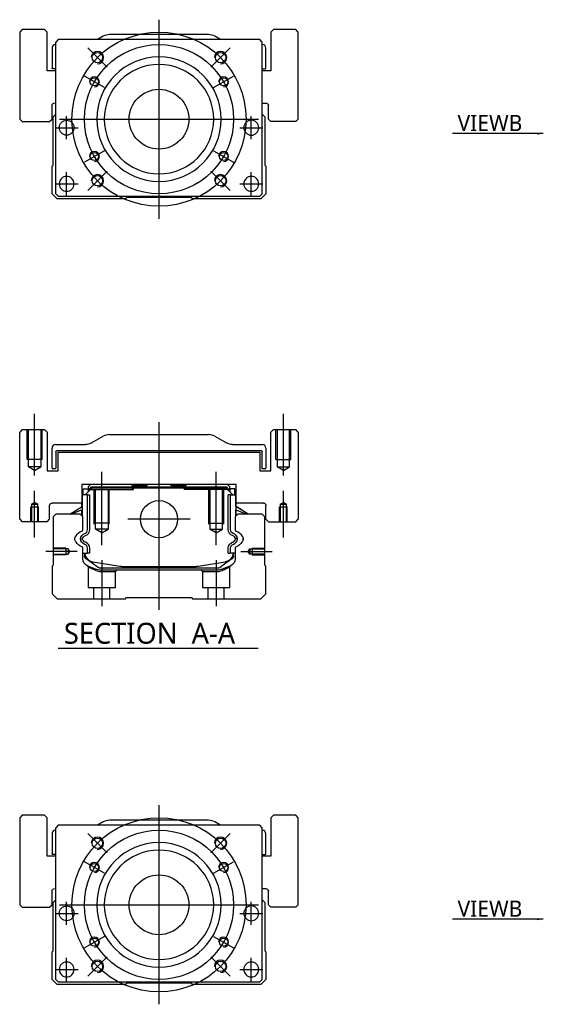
# Model space of a CAD drawing. Header units: millimetres. Extents: x 1805 to 4914, y -1594 to 860.
# Tile 21 of 41: x 3642 to 3853, y -1589 to -1193. Entities that reach past the tile are written whole.
import ezdxf
from ezdxf.lldxf.tags import DXFTag

# ---------------------------------------------------------------- set-up
doc = ezdxf.new("R2010")
doc.units = ezdxf.units.MM
doc.layers.get('0').update_dxf_attribs({"linetype": 'CONTINUOUS'})
doc.styles.add('CHN', font='Microsoft JhengHei.ttf')
doc.styles.add('DIM-7', font='SIMPLEX.shx', dxfattribs={"width": 0.7, "bigfont": 'chineset.shx'})
tags = doc.linetypes.add('DASHED', pattern=[25.72, 12.86, -12.86]).pattern_tags.tags
tags[6:7] = [DXFTag(74, 4), DXFTag(75, 0), DXFTag(340, '0'), DXFTag(46, 0.0), DXFTag(50, 0.0), DXFTag(44, 0.0), DXFTag(45, 0.0)]
tags[4:5] = [DXFTag(74, 4), DXFTag(75, 0), DXFTag(340, '0'), DXFTag(46, 0.0), DXFTag(50, 0.0), DXFTag(44, 0.0), DXFTag(45, 0.0)]
doc.dimstyles.new('CNS', dxfattribs={"dimtxt": 3.5, "dimasz": 2.5, "dimexe": 1, "dimexo": 1, "dimgap": 1, "dimtad": 1, "dimdsep": 46, "dimtxsty": 'DIM-7', "dimcen": 0.09, "dimclrd": 4, "dimclre": 4, "dimclrt": 1, "dimadec": 0, "dimazin": 0, "dimtfac": 1, "dimtmove": 0, "dimatfit": 3, "dimfxl": 1, "dimtvp": 0.971429, "dimtolj": 1, "dimarcsym": 0})

msp = doc.modelspace()

# ---------------------------------------------------------------- linework, layer by layer
at = {"ltscale": 0.3}
for p, q in [((3698.39, -1192.93), (3698.39, -1272.93)), ((3658.39, -1232.93), (3738.39, -1232.93)), ((3698.39, -1508.79), (3698.39, -1588.79)), ((3658.39, -1548.79), (3738.39, -1548.79))]:
    msp.add_line(p, q, dxfattribs=at)
at = {"linetype": 'Continuous'}
for p, q in [((3643.39, -1196.93), (3642.39, -1197.93)), ((3643.39, -1196.93), (3642.39, -1197.93)), ((3642.39, -1197.93), (3642.39, -1232.93)), ((3642.39, -1197.93), (3642.39, -1232.93)), ((3652.39, -1196.93), (3643.39, -1196.93)), ((3653.39, -1197.93), (3652.39, -1196.93)), ((3653.39, -1213.43), (3653.39, -1197.93)), ((3718.31, -1198.93), (3678.46, -1198.93)), ((3744.39, -1196.93), (3743.39, -1197.93)), ((3744.39, -1196.93), (3743.39, -1197.93)), ((3743.39, -1197.93), (3743.39, -1213.43)), ((3743.39, -1197.93), (3743.39, -1213.43)), ((3753.39, -1196.93), (3744.39, -1196.93)), ((3754.39, -1197.93), (3753.39, -1196.93)), ((3754.39, -1232.93), (3754.39, -1197.93)), ((3657.89, -1200.93), (3656.89, -1201.93)), ((3656.89, -1262.93), (3656.89, -1201.93)), ((3726.39, -1200.93), (3657.89, -1200.93)), ((3675.98, -1199.59), (3673.64, -1200.93)), ((3723.14, -1200.93), (3720.79, -1199.59)), ((3738.89, -1200.93), (3726.39, -1200.93)), ((3739.89, -1201.93), (3738.89, -1200.93)), ((3739.89, -1262.93), (3739.89, -1201.93)), ((3655.39, -1204.43), (3655.39, -1212.4)), ((3741.39, -1212.4), (3741.39, -1204.43)), ((3656.89, -1213.43), (3653.39, -1213.43)), ((3656.89, -1212.7), (3655.69, -1212.7)), ((3743.39, -1213.43), (3739.89, -1213.43)), ((3740.19, -1212.7), (3741.09, -1212.7)), ((3739.89, -1226.43), (3741.39, -1226.43)), ((3655.39, -1232.93), (3655.39, -1227.43)), ((3655.89, -1231.93), (3656.89, -1230.93)), ((3739.89, -1230.93), (3740.89, -1231.93)), ((3742.39, -1232.93), (3742.39, -1227.43)), ((3642.39, -1232.93), (3643.39, -1233.93)), ((3642.39, -1232.93), (3643.39, -1233.93)), ((3643.39, -1233.93), (3654.39, -1233.93)), ((3654.39, -1233.93), (3655.39, -1232.93)), ((3655.89, -1251.38), (3655.89, -1231.93)), ((3740.89, -1231.93), (3740.89, -1251.38)), ((3742.39, -1232.93), (3743.39, -1233.93)), ((3753.39, -1233.93), (3743.39, -1233.93)), ((3753.39, -1233.93), (3754.39, -1232.93)), ((3655.39, -1251.88), (3655.89, -1251.38)), ((3655.39, -1262.93), (3655.39, -1251.88)), ((3740.89, -1251.38), (3741.39, -1251.88)), ((3741.39, -1251.88), (3741.39, -1262.93)), ((3657.39, -1264.93), (3655.39, -1262.93)), ((3656.89, -1262.93), (3657.89, -1263.93)), ((3684.89, -1264.93), (3657.39, -1264.93)), ((3657.89, -1263.93), (3738.89, -1263.93)), ((3685.39, -1264.43), (3684.89, -1264.93)), ((3711.39, -1264.43), (3685.39, -1264.43)), ((3711.89, -1264.93), (3711.39, -1264.43)), ((3739.39, -1264.93), (3711.89, -1264.93)), ((3738.89, -1263.93), (3739.89, -1262.93)), ((3741.39, -1262.93), (3739.39, -1264.93)), ((3643.39, -1357.75), (3642.39, -1358.75)), ((3643.39, -1357.75), (3642.39, -1358.75)), ((3643.39, -1357.75), (3652.39, -1357.75)), ((3653.39, -1358.75), (3652.39, -1357.75)), ((3744.39, -1357.75), (3743.39, -1358.75)), ((3744.39, -1357.75), (3743.39, -1358.75)), ((3744.39, -1357.75), (3753.39, -1357.75)), ((3754.39, -1358.75), (3753.39, -1357.75)), ((3642.39, -1393.75), (3642.39, -1358.75)), ((3642.39, -1393.75), (3642.39, -1358.75)), ((3653.39, -1358.75), (3653.39, -1374.25)), ((3671.29, -1363.09), (3675.98, -1360.41)), ((3678.46, -1359.75), (3718.31, -1359.75)), ((3720.79, -1360.41), (3725.48, -1363.09)), ((3743.39, -1374.25), (3743.39, -1358.75)), ((3743.39, -1374.25), (3743.39, -1358.75)), ((3754.39, -1358.75), (3754.39, -1393.75)), ((3655.39, -1373.22), (3655.39, -1365.25)), ((3656.89, -1363.75), (3668.81, -1363.75)), ((3727.96, -1363.75), (3739.89, -1363.75)), ((3741.39, -1365.25), (3741.39, -1373.22)), ((3656.89, -1366.55), (3656.89, -1373.22)), ((3739.59, -1366.25), (3657.19, -1366.25)), ((3657.89, -1366.75), (3738.89, -1366.75)), ((3657.89, -1374.25), (3657.89, -1366.75)), ((3657.89, -1374.25), (3657.89, -1366.75)), ((3738.89, -1366.75), (3738.89, -1374.25)), ((3739.89, -1373.52), (3739.89, -1366.55)), ((3656.59, -1373.52), (3655.69, -1373.52)), ((3741.09, -1373.52), (3739.89, -1373.52)), ((3653.39, -1374.25), (3657.89, -1374.25)), ((3738.89, -1374.25), (3743.39, -1374.25)), ((3667.4, -1379.75), (3667.42, -1387.25)), ((3729.37, -1379.75), (3667.4, -1379.75)), ((3668.71, -1384), (3671.41, -1381.3)), ((3670.91, -1379.75), (3669.91, -1380.75)), ((3669.91, -1380.75), (3669.91, -1381.6)), ((3670.41, -1381.66), (3671.27, -1380.8)), ((3670.64, -1381.76), (3671.37, -1381.03)), ((3671.27, -1380.8), (3725.5, -1380.8)), ((3671.37, -1381.03), (3671.27, -1380.8)), ((3671.37, -1381.03), (3725.41, -1381.03)), ((3725.37, -1381.3), (3671.41, -1381.3)), ((3687.19, -1379.75), (3687.74, -1380.3)), ((3687.74, -1380.3), (3688.09, -1380.3)), ((3693.39, -1380.3), (3688.09, -1380.3)), ((3688.09, -1380.8), (3688.09, -1380.3)), ((3693.39, -1380.3), (3693.94, -1379.75)), ((3702.84, -1379.75), (3693.94, -1379.75)), ((3703.39, -1380.3), (3702.84, -1379.75)), ((3708.69, -1380.3), (3703.39, -1380.3)), ((3708.69, -1380.8), (3708.69, -1380.3)), ((3708.69, -1380.3), (3709.04, -1380.3)), ((3709.04, -1380.3), (3709.59, -1379.75)), ((3709.04, -1380.3), (3709.59, -1379.75)), ((3728.07, -1384), (3725.37, -1381.3)), ((3725.41, -1381.03), (3725.5, -1380.8)), ((3726.14, -1381.76), (3725.41, -1381.03)), ((3726.37, -1381.66), (3725.5, -1380.8)), ((3726.87, -1380.75), (3725.87, -1379.75)), ((3726.87, -1381.6), (3726.87, -1380.75)), ((3729.36, -1387.25), (3729.37, -1379.75)), ((3729.36, -1384), (3729.37, -1379.75)), ((3667.51, -1384), (3667.41, -1384)), ((3667.51, -1388.65), (3667.51, -1384)), ((3667.56, -1384), (3667.51, -1384)), ((3669.66, -1384), (3667.56, -1384)), ((3667.56, -1384), (3667.56, -1391.25)), ((3667.91, -1381.6), (3669.91, -1381.6)), ((3667.91, -1384), (3667.91, -1381.6)), ((3669.66, -1397.96), (3669.66, -1384)), ((3669.66, -1384), (3670.56, -1384)), ((3669.91, -1381.6), (3669.91, -1382.8)), ((3670.41, -1381.75), (3669.91, -1381.75)), ((3670.64, -1381.76), (3670.41, -1381.66)), ((3670.41, -1382.3), (3670.41, -1381.66)), ((3670.56, -1397.96), (3670.56, -1384)), ((3670.64, -1382.07), (3670.64, -1381.76)), ((3726.14, -1381.76), (3726.37, -1381.66)), ((3726.14, -1382.07), (3726.14, -1381.76)), ((3727.12, -1384), (3726.22, -1384)), ((3726.22, -1397.96), (3726.22, -1384)), ((3726.37, -1382.3), (3726.37, -1381.66)), ((3726.87, -1381.75), (3726.37, -1381.75)), ((3728.87, -1381.6), (3726.87, -1381.6)), ((3726.87, -1381.6), (3726.87, -1382.8)), ((3727.12, -1384), (3729.22, -1384)), ((3727.12, -1397.96), (3727.12, -1384)), ((3728.87, -1381.6), (3728.87, -1381.6)), ((3728.87, -1384), (3728.87, -1381.6)), ((3728.87, -1384), (3728.87, -1381.6)), ((3729.22, -1384), (3729.27, -1384)), ((3729.22, -1384), (3729.22, -1391.25)), ((3729.27, -1384), (3729.36, -1384)), ((3729.27, -1388.65), (3729.27, -1384)), ((3654.39, -1393.75), (3654.39, -1388.25)), ((3667.42, -1387.25), (3655.39, -1387.25)), ((3662.5, -1391.75), (3667.56, -1388.62)), ((3667.41, -1388.71), (3667.41, -1387.25)), ((3734.27, -1391.75), (3729.22, -1388.62)), ((3740.39, -1387.25), (3729.36, -1387.25)), ((3729.37, -1388.71), (3729.37, -1387.25)), ((3734.27, -1391.75), (3729.37, -1388.71)), ((3741.39, -1393.75), (3741.39, -1388.25)), ((3741.39, -1393.75), (3741.39, -1388.25)), ((3656.89, -1391.75), (3655.89, -1392.75)), ((3655.89, -1392.75), (3655.89, -1412.2)), ((3666.71, -1391.75), (3656.89, -1391.75)), ((3667.56, -1389.95), (3663.05, -1391.75)), ((3667.71, -1392.75), (3666.71, -1391.75)), ((3667.41, -1392.45), (3667.41, -1390.01)), ((3667.51, -1392.55), (3667.51, -1389.97)), ((3667.71, -1398.07), (3667.71, -1392.75)), ((3730.07, -1391.75), (3729.07, -1392.75)), ((3729.07, -1392.75), (3729.07, -1398.07)), ((3729.22, -1389.95), (3733.72, -1391.75)), ((3729.27, -1392.55), (3729.27, -1389.97)), ((3729.37, -1392.45), (3729.37, -1390.01)), ((3739.89, -1391.75), (3730.07, -1391.75)), ((3740.89, -1392.75), (3739.89, -1391.75)), ((3740.89, -1412.2), (3740.89, -1392.75)), ((3642.39, -1393.75), (3643.39, -1394.75)), ((3642.39, -1393.75), (3643.39, -1394.75)), ((3653.39, -1394.75), (3643.39, -1394.75)), ((3653.39, -1394.75), (3654.39, -1393.75)), ((3741.39, -1393.75), (3742.39, -1394.75)), ((3741.39, -1393.75), (3742.39, -1394.75)), ((3742.39, -1394.75), (3753.39, -1394.75)), ((3753.39, -1394.75), (3754.39, -1393.75)), ((3667.71, -1409.68), (3667.71, -1405.29)), ((3667.71, -1407.41), (3669.66, -1407.41)), ((3668.41, -1407.41), (3668.41, -1408.49)), ((3668.71, -1407.41), (3668.71, -1408.45)), ((3669.66, -1407.41), (3669.66, -1405.41)), ((3670.56, -1407.41), (3669.66, -1407.41)), ((3670.56, -1407.41), (3670.56, -1405.41)), ((3726.22, -1407.41), (3726.22, -1405.41)), ((3726.22, -1407.41), (3727.12, -1407.41)), ((3727.12, -1407.41), (3727.12, -1405.41)), ((3729.07, -1407.41), (3727.12, -1407.41)), ((3728.07, -1407.41), (3728.07, -1408.45)), ((3728.37, -1408.49), (3728.37, -1407.41)), ((3729.07, -1405.29), (3729.07, -1409.68)), ((3655.89, -1412.2), (3655.39, -1412.7)), ((3655.39, -1412.7), (3655.39, -1423.75)), ((3669.09, -1409.75), (3669.02, -1409.7)), ((3673.51, -1412.96), (3669.09, -1409.75)), ((3671.78, -1410.88), (3682.68, -1412.62)), ((3684.34, -1412.75), (3712.44, -1412.75)), ((3714.09, -1412.62), (3725, -1410.88)), ((3727.68, -1409.75), (3723.26, -1412.96)), ((3727.21, -1412.46), (3723.78, -1413.87)), ((3727.75, -1409.7), (3727.68, -1409.75)), ((3741.39, -1412.7), (3740.89, -1412.2)), ((3741.39, -1423.75), (3741.39, -1412.7)), ((3674.39, -1413.25), (3722.38, -1413.25)), ((3721.88, -1414.25), (3674.9, -1414.25)), ((3655.39, -1423.75), (3657.39, -1425.75)), ((3739.39, -1425.75), (3741.39, -1423.75)), ((3657.39, -1425.75), (3684.89, -1425.75)), ((3684.89, -1425.75), (3685.39, -1425.25)), ((3685.39, -1425.25), (3711.39, -1425.25)), ((3711.39, -1425.25), (3711.89, -1425.75)), ((3711.89, -1425.75), (3739.39, -1425.75)), ((3643.39, -1512.79), (3642.39, -1513.79)), ((3643.39, -1512.79), (3642.39, -1513.79)), ((3642.39, -1513.79), (3642.39, -1548.79)), ((3642.39, -1513.79), (3642.39, -1548.79)), ((3652.39, -1512.79), (3643.39, -1512.79)), ((3653.39, -1513.79), (3652.39, -1512.79)), ((3653.39, -1529.29), (3653.39, -1513.79)), ((3675.98, -1515.45), (3673.64, -1516.79)), ((3718.31, -1514.79), (3678.46, -1514.79)), ((3723.14, -1516.79), (3720.79, -1515.45)), ((3744.39, -1512.79), (3743.39, -1513.79)), ((3744.39, -1512.79), (3743.39, -1513.79)), ((3743.39, -1513.79), (3743.39, -1529.29)), ((3743.39, -1513.79), (3743.39, -1529.29)), ((3753.39, -1512.79), (3744.39, -1512.79)), ((3754.39, -1513.79), (3753.39, -1512.79)), ((3754.39, -1548.79), (3754.39, -1513.79)), ((3657.89, -1516.79), (3656.89, -1517.79)), ((3656.89, -1578.79), (3656.89, -1517.79)), ((3726.39, -1516.79), (3657.89, -1516.79)), ((3738.89, -1516.79), (3726.39, -1516.79)), ((3739.89, -1517.79), (3738.89, -1516.79)), ((3739.89, -1578.79), (3739.89, -1517.79)), ((3655.39, -1520.29), (3655.39, -1528.26)), ((3741.39, -1528.26), (3741.39, -1520.29)), ((3656.89, -1529.29), (3653.39, -1529.29)), ((3656.89, -1528.56), (3655.69, -1528.56)), ((3743.39, -1529.29), (3739.89, -1529.29)), ((3740.19, -1528.56), (3741.09, -1528.56)), ((3655.39, -1548.79), (3655.39, -1543.29)), ((3739.89, -1542.29), (3741.39, -1542.29)), ((3742.39, -1548.79), (3742.39, -1543.29)), ((3655.89, -1547.79), (3656.89, -1546.79)), ((3739.89, -1546.79), (3740.89, -1547.79)), ((3642.39, -1548.79), (3643.39, -1549.79)), ((3642.39, -1548.79), (3643.39, -1549.79)), ((3643.39, -1549.79), (3654.39, -1549.79)), ((3654.39, -1549.79), (3655.39, -1548.79)), ((3655.89, -1567.24), (3655.89, -1547.79)), ((3740.89, -1547.79), (3740.89, -1567.24)), ((3742.39, -1548.79), (3743.39, -1549.79)), ((3753.39, -1549.79), (3743.39, -1549.79)), ((3753.39, -1549.79), (3754.39, -1548.79)), ((3655.39, -1567.74), (3655.89, -1567.24)), ((3740.89, -1567.24), (3741.39, -1567.74)), ((3655.39, -1578.79), (3655.39, -1567.74)), ((3741.39, -1567.74), (3741.39, -1578.79)), ((3657.39, -1580.79), (3655.39, -1578.79)), ((3656.89, -1578.79), (3657.89, -1579.79)), ((3738.89, -1579.79), (3739.89, -1578.79)), ((3741.39, -1578.79), (3739.39, -1580.79)), ((3684.89, -1580.79), (3657.39, -1580.79)), ((3657.89, -1579.79), (3738.89, -1579.79)), ((3685.39, -1580.29), (3684.89, -1580.79)), ((3711.39, -1580.29), (3685.39, -1580.29)), ((3711.89, -1580.79), (3711.39, -1580.29)), ((3739.39, -1580.79), (3711.89, -1580.79))]:
    msp.add_line(p, q, dxfattribs=at)
at = {"linetype": 'DASHED'}
for p, q in [((3653.39, -1197.93), (3652.39, -1196.93)), ((3653.39, -1213.43), (3653.39, -1197.93)), ((3754.39, -1197.93), (3753.39, -1196.93)), ((3754.39, -1232.93), (3754.39, -1197.93)), ((3655.39, -1232.93), (3655.39, -1227.43)), ((3654.39, -1233.93), (3655.39, -1232.93)), ((3753.39, -1233.93), (3754.39, -1232.93)), ((3687.19, -1379.75), (3687.74, -1380.3)), ((3687.74, -1381.75), (3687.74, -1380.3)), ((3688.09, -1381.75), (3688.09, -1380.8)), ((3709.04, -1380.3), (3708.69, -1380.3)), ((3708.69, -1381.75), (3708.69, -1380.8)), ((3709.04, -1381.75), (3709.04, -1380.3)), ((3670.41, -1381.75), (3688.09, -1381.75)), ((3726.37, -1381.75), (3708.69, -1381.75)), ((3727.67, -1381.8), (3727.67, -1381.8)), ((3729.36, -1384), (3729.37, -1384)), ((3729.43, -1388.75), (3729.43, -1388.75)), ((3674.94, -1414.75), (3680.89, -1414.75)), ((3680.89, -1414.75), (3681.39, -1414.25)), ((3715.33, -1414.25), (3715.83, -1414.75)), ((3715.83, -1414.75), (3721.83, -1414.75)), ((3653.39, -1513.79), (3652.39, -1512.79)), ((3653.39, -1529.29), (3653.39, -1513.79)), ((3754.39, -1513.79), (3753.39, -1512.79)), ((3754.39, -1548.79), (3754.39, -1513.79)), ((3655.39, -1548.79), (3655.39, -1543.29)), ((3654.39, -1549.79), (3655.39, -1548.79)), ((3753.39, -1549.79), (3754.39, -1548.79))]:
    msp.add_line(p, q, dxfattribs=at)
at = {"ltscale": 0.2}
for p, q in [((3677.53, -1212.07), (3669.75, -1204.3)), ((3719.25, -1212.07), (3727.02, -1204.3)), ((3677.53, -1253.79), (3669.75, -1261.57)), ((3719.25, -1253.79), (3727.02, -1261.57)), ((3648.39, -1376.16), (3648.39, -1351.34)), ((3748.39, -1376.16), (3748.39, -1351.34)), ((3698.39, -1354.75), (3698.39, -1430.25)), ((3675.39, -1404.19), (3675.39, -1374.75)), ((3721.39, -1404.19), (3721.39, -1374.75)), ((3648.39, -1401.16), (3648.39, -1382.34)), ((3748.39, -1401.16), (3748.39, -1382.34)), ((3710.86, -1393.75), (3685.91, -1393.75)), ((3665.53, -1406.75), (3652.89, -1406.75)), ((3731.24, -1406.75), (3743.89, -1406.75)), ((3675.39, -1410.25), (3675.39, -1428.75)), ((3721.39, -1410.25), (3721.39, -1428.75)), ((3677.53, -1527.93), (3669.75, -1520.15)), ((3719.25, -1527.93), (3727.02, -1520.15)), ((3677.53, -1569.65), (3669.75, -1577.42)), ((3719.25, -1569.65), (3727.02, -1577.42))]:
    msp.add_line(p, q, dxfattribs=at)
at = {"ltscale": 0.1}
for p, q in [((3676.43, -1220.26), (3668.38, -1215.61)), ((3720.34, -1220.26), (3728.39, -1215.61)), ((3661.27, -1241.01), (3661.27, -1231.71)), ((3735.5, -1241.01), (3735.5, -1231.71)), ((3656.62, -1236.36), (3665.92, -1236.36)), ((3730.85, -1236.36), (3740.15, -1236.36)), ((3676.43, -1245.61), (3668.38, -1250.26)), ((3720.34, -1245.61), (3728.39, -1250.26)), ((3661.27, -1263.58), (3661.27, -1254.28)), ((3735.5, -1263.58), (3735.5, -1254.28)), ((3656.62, -1258.93), (3665.92, -1258.93)), ((3730.85, -1258.93), (3740.15, -1258.93)), ((3676.43, -1536.11), (3668.38, -1531.46)), ((3720.34, -1536.11), (3728.39, -1531.46)), ((3661.27, -1556.87), (3661.27, -1547.57)), ((3735.5, -1556.87), (3735.5, -1547.57)), ((3656.62, -1552.22), (3665.92, -1552.22)), ((3730.85, -1552.22), (3740.15, -1552.22)), ((3676.43, -1561.46), (3668.38, -1566.11)), ((3720.34, -1561.46), (3728.39, -1566.11)), ((3661.27, -1579.44), (3661.27, -1570.14)), ((3735.5, -1579.44), (3735.5, -1570.14)), ((3656.62, -1574.79), (3665.92, -1574.79)), ((3730.85, -1574.79), (3740.15, -1574.79))]:
    msp.add_line(p, q, dxfattribs=at)
at = {"linetype": 'DASHED', "ltscale": 0.08}
for p, q in [((3645.39, -1369.75), (3645.39, -1357.75)), ((3645.89, -1369.75), (3645.89, -1357.75)), ((3645.89, -1372.75), (3645.89, -1357.75)), ((3650.89, -1357.75), (3650.89, -1369.75)), ((3650.89, -1357.75), (3650.89, -1372.75)), ((3651.39, -1369.75), (3651.39, -1357.75)), ((3745.39, -1369.75), (3745.39, -1357.75)), ((3745.89, -1357.75), (3745.89, -1369.75)), ((3745.89, -1357.75), (3745.89, -1372.75)), ((3750.89, -1369.75), (3750.89, -1357.75)), ((3750.89, -1372.75), (3750.89, -1357.75)), ((3751.39, -1369.75), (3751.39, -1357.75)), ((3651.39, -1369.75), (3645.39, -1369.75)), ((3650.89, -1372.75), (3645.89, -1372.75)), ((3648.39, -1374.19), (3645.89, -1372.75)), ((3648.39, -1374.19), (3650.89, -1372.75)), ((3745.39, -1369.75), (3751.39, -1369.75)), ((3745.89, -1372.75), (3750.89, -1372.75)), ((3748.39, -1374.19), (3745.89, -1372.75)), ((3748.39, -1374.19), (3750.89, -1372.75)), ((3646.89, -1388.75), (3649.89, -1388.75)), ((3646.89, -1394.75), (3646.89, -1388.75)), ((3647.14, -1387.75), (3648.39, -1387.03)), ((3647.14, -1387.75), (3647.14, -1394.75)), ((3647.14, -1387.75), (3647.14, -1387.75)), ((3647.14, -1387.75), (3649.64, -1387.75)), ((3647.14, -1388.75), (3647.14, -1394.75)), ((3649.64, -1387.75), (3648.39, -1387.03)), ((3649.64, -1394.75), (3649.64, -1387.75)), ((3649.64, -1394.75), (3649.64, -1388.75)), ((3649.89, -1394.75), (3649.89, -1388.75)), ((3746.89, -1388.75), (3749.89, -1388.75)), ((3746.89, -1394.75), (3746.89, -1388.75)), ((3747.14, -1387.75), (3748.39, -1387.03)), ((3747.14, -1387.75), (3747.14, -1394.75)), ((3747.14, -1387.75), (3747.14, -1387.75)), ((3747.14, -1387.75), (3749.64, -1387.75)), ((3747.14, -1388.75), (3747.14, -1394.75)), ((3749.64, -1387.75), (3748.39, -1387.03)), ((3749.64, -1394.75), (3749.64, -1387.75)), ((3749.64, -1394.75), (3749.64, -1388.75)), ((3749.89, -1394.75), (3749.89, -1388.75))]:
    msp.add_line(p, q, dxfattribs=at)
at = {"linetype": 'DASHED', "ltscale": 0.1}
for p, q in [((3672.39, -1395.75), (3672.39, -1381.75)), ((3672.89, -1397.75), (3672.89, -1381.75)), ((3677.89, -1381.75), (3677.89, -1397.75)), ((3678.39, -1395.75), (3678.39, -1381.75)), ((3718.39, -1395.75), (3718.39, -1381.75)), ((3718.89, -1381.75), (3718.89, -1397.75)), ((3723.89, -1397.75), (3723.89, -1381.75)), ((3724.39, -1395.75), (3724.39, -1381.75)), ((3678.39, -1395.3), (3672.39, -1395.3)), ((3718.39, -1395.3), (3724.39, -1395.3)), ((3677.89, -1397.75), (3672.89, -1397.75)), ((3675.39, -1399.19), (3672.89, -1397.75)), ((3675.39, -1399.19), (3677.89, -1397.75)), ((3718.89, -1397.75), (3723.89, -1397.75)), ((3721.39, -1399.19), (3718.89, -1397.75)), ((3721.39, -1399.19), (3723.89, -1397.75)), ((3660.89, -1405.45), (3655.89, -1405.45)), ((3661.88, -1405.68), (3655.89, -1405.68)), ((3655.89, -1407.83), (3661.88, -1407.83)), ((3660.89, -1408.05), (3655.89, -1408.05)), ((3660.89, -1405.45), (3660.89, -1408.05)), ((3662.53, -1406.75), (3661.88, -1405.68)), ((3661.88, -1405.68), (3661.88, -1407.83)), ((3661.88, -1407.83), (3662.53, -1406.75)), ((3734.24, -1406.75), (3734.89, -1405.68)), ((3734.89, -1407.83), (3734.24, -1406.75)), ((3734.89, -1405.68), (3740.89, -1405.68)), ((3734.89, -1405.68), (3734.89, -1407.83)), ((3740.89, -1407.83), (3734.89, -1407.83)), ((3735.89, -1405.45), (3735.89, -1408.05)), ((3735.89, -1405.45), (3740.89, -1405.45)), ((3735.89, -1408.05), (3740.89, -1408.05)), ((3669.89, -1412.93), (3669.89, -1421.25)), ((3726.83, -1421.25), (3726.83, -1412.95)), ((3680.89, -1421.25), (3680.89, -1414.75)), ((3715.83, -1414.75), (3715.83, -1421.25)), ((3669.89, -1421.25), (3680.89, -1421.25)), ((3672.09, -1421.25), (3672.09, -1425.75)), ((3678.69, -1425.75), (3678.69, -1421.25)), ((3715.83, -1421.25), (3726.83, -1421.25)), ((3718.03, -1421.25), (3718.03, -1425.75)), ((3724.63, -1425.75), (3724.63, -1421.25))]:
    msp.add_line(p, q, dxfattribs=at)
msp.add_line((3657.92, -1445.58), (3738.2, -1445.58))
at = {"ltscale": 0.3}
for centre, radius in [((3698.39, -1232.93), 35), ((3698.39, -1232.93), 30), ((3698.39, -1548.79), 35), ((3698.39, -1548.79), 30)]:
    msp.add_circle(centre, radius, dxfattribs=at)
at = {"linetype": 'Continuous'}
for centre, radius in [((3673.64, -1208.18), 2.1), ((3723.14, -1208.18), 2.1), ((3672.41, -1217.93), 1.65), ((3724.37, -1217.93), 1.65), ((3698.39, -1232.93), 12), ((3661.27, -1236.36), 3), ((3672.41, -1247.93), 1.65), ((3724.37, -1247.93), 1.65), ((3673.64, -1257.68), 2.1), ((3723.14, -1257.68), 2.1), ((3698.39, -1393.75), 7.47), ((3673.64, -1524.04), 2.1), ((3723.14, -1524.04), 2.1), ((3672.41, -1533.79), 1.65), ((3724.37, -1533.79), 1.65), ((3698.39, -1548.79), 12), ((3661.27, -1552.22), 3), ((3672.41, -1563.79), 1.65), ((3724.37, -1563.79), 1.65), ((3673.64, -1573.54), 2.1), ((3723.14, -1573.54), 2.1)]:
    msp.add_circle(centre, radius, dxfattribs=at)
at = {"linetype": 'Continuous', "extrusion": (0, 0, -1)}
for centre, radius in [((-3698.39, -1232.93), 25), ((-3698.39, -1232.93), 22), ((-3735.5, -1236.36), 3), ((-3661.27, -1258.93), 3), ((-3735.5, -1258.93), 3), ((-3698.39, -1548.79), 25), ((-3698.39, -1548.79), 22), ((-3735.5, -1552.22), 3), ((-3661.27, -1574.79), 3), ((-3735.5, -1574.79), 3)]:
    msp.add_circle(centre, radius, dxfattribs=at)
at = {"linetype": 'Continuous'}
for centre, radius, start, end in [((3678.46, -1203.93), 5, 90, 119.7449), ((3718.31, -1203.93), 5, 60.2551, 90), ((3656.89, -1204.43), 1.5, 90, 180), ((3739.89, -1204.43), 1.5, 0, 90), ((3740.19, -1212.4), 0.3, 180, 270), ((3741.09, -1212.4), 0.3, 270, 0), ((3678.46, -1364.75), 5, 90, 119.7449), ((3718.31, -1364.75), 5, 60.2551, 90), ((3656.89, -1365.25), 1.5, 90, 180), ((3739.89, -1365.25), 1.5, 0, 90), ((3655.69, -1373.22), 0.3, 180, 270), ((3656.59, -1373.22), 0.3, 270, 0), ((3741.09, -1373.22), 0.3, 270, 0), ((3664.85, -1400.29), 0.3, 310.437, 335.092), ((3667.21, -1398.07), 0.5, 285.1919, 0), ((3668.06, -1397.96), 1.6, 286.8095, 0), ((3668.06, -1397.96), 2.5, 286.8095, 0), ((3727.54, -1401.86), 1.58, 6.5313, 73.1905), ((3727.54, -1401.86), 2.48, 4.1548, 73.1905), ((3729.57, -1398.07), 0.5, 180, 254.8081), ((3731.92, -1400.29), 0.3, 204.908, 229.563), ((3664.85, -1403.07), 0.3, 24.908, 49.563), ((3667.21, -1405.29), 0.5, 0, 74.8081), ((3668.06, -1405.41), 1.6, 0, 73.1905), ((3668.06, -1405.41), 2.5, 0, 73.1905), ((3727.54, -1401.5), 1.58, 286.8095, 353.4687), ((3727.54, -1401.5), 2.48, 286.8095, 355.8452), ((3729.57, -1405.29), 0.5, 105.1919, 180), ((3731.92, -1403.07), 0.3, 130.437, 155.092), ((3672.41, -1406.93), 4, 202.3316, 260.9414), ((3724.37, -1406.93), 4, 337.6678, 353.1681), ((3684.34, -1402.25), 10.5, 260.9414, 270), ((3712.44, -1402.25), 10.5, 270, 279.0586), ((3722.38, -1411.75), 1.5, 270, 306.0274), ((3678.46, -1519.79), 5, 90, 119.7449), ((3718.31, -1519.79), 5, 60.2551, 90), ((3656.89, -1520.29), 1.5, 90, 180), ((3739.89, -1520.29), 1.5, 0, 90), ((3740.19, -1528.26), 0.3, 180, 270), ((3741.09, -1528.26), 0.3, 270, 0)]:
    msp.add_arc(centre, radius, start, end, dxfattribs=at)
for centre, radius in [((3673.64, -1208.18), 2.5), ((3723.14, -1208.18), 2.5), ((3672.41, -1217.93), 2), ((3724.37, -1217.93), 2), ((3672.41, -1247.93), 2), ((3724.37, -1247.93), 2), ((3673.64, -1257.68), 2.5), ((3723.14, -1257.68), 2.5), ((3673.64, -1524.04), 2.5), ((3723.14, -1524.04), 2.5), ((3672.41, -1533.79), 2), ((3724.37, -1533.79), 2), ((3672.41, -1563.79), 2), ((3724.37, -1563.79), 2), ((3673.64, -1573.54), 2.5), ((3723.14, -1573.54), 2.5)]:
    msp.add_arc(centre, radius, 270, 180)
at = {"linetype": 'Continuous', "extrusion": (1e-16, 0, -1)}
for centre, radius, start, end in [((-3655.69, -1212.4), 0.3, 270, 0), ((-3668.81, -1358.75), 5, 240.2551, 270), ((-3727.96, -1358.75), 5, 270, 299.7449), ((-3657.19, -1366.55), 0.3, 0, 90), ((-3739.59, -1366.55), 0.3, 90, 180), ((-3655.39, -1388.25), 1, 0, 90), ((-3740.39, -1388.25), 1, 90, 180), ((-3740.39, -1388.25), 1, 90, 180), ((-3728.72, -1397.96), 2.5, 286.8095, 0), ((-3728.72, -1397.96), 1.6, 286.8095, 0), ((-3728.72, -1405.41), 2.5, 0, 73.1905), ((-3728.72, -1405.41), 1.6, 0, 73.1905), ((-3672.41, -1406.93), 4, 337.6678, 353.1681), ((-3655.69, -1528.26), 0.3, 270, 0)]:
    msp.add_arc(centre, radius, start, end, dxfattribs=at)
at = {"linetype": 'DASHED', "extrusion": (0, 0, -1)}
for centre in [(-3656.39, -1227.43), (-3656.39, -1543.29)]:
    msp.add_arc(centre, 1, 0, 90, dxfattribs=at)
at = {"linetype": 'Continuous', "extrusion": (0, 0, -1)}
for centre, radius, start, end in [((-3656.39, -1227.43), 1, 0, 90), ((-3741.39, -1227.43), 1, 90, 180), ((-3666.04, -1401.68), 1.53, 310.437, 49.563), ((-3668.24, -1401.86), 3.43, 24.908, 74.8081), ((-3669.24, -1401.86), 2.48, 4.1548, 73.1905), ((-3669.24, -1401.86), 1.58, 6.5313, 73.1905), ((-3728.54, -1401.86), 3.43, 105.1919, 155.092), ((-3730.73, -1401.68), 1.53, 130.437, 229.563), ((-3728.54, -1401.86), 3.58, 161.7181, 177.1235), ((-3668.24, -1401.5), 3.43, 285.1919, 335.092), ((-3669.24, -1401.5), 2.48, 286.8095, 355.8452), ((-3669.24, -1401.5), 1.58, 286.8095, 353.4687), ((-3728.54, -1401.5), 3.43, 204.908, 254.8081), ((-3728.54, -1401.5), 3.58, 182.8765, 198.2819), ((-3669.91, -1408.49), 1.5, 306.0274, 0), ((-3672.41, -1406.93), 3.77, 349.0413, 352.7469), ((-3724.37, -1406.93), 4, 202.3316, 260.9414), ((-3726.87, -1408.49), 1.5, 180, 233.9726), ((-3670.71, -1409.68), 3, 292.4327, 0), ((-3674.39, -1411.75), 1.5, 270, 306.0274), ((-3726.07, -1409.68), 3, 180, 247.5673), ((-3674.9, -1409.25), 5, 270, 292.4327), ((-3721.88, -1409.25), 5, 247.5673, 270), ((-3656.39, -1543.29), 1, 0, 90), ((-3741.39, -1543.29), 1, 90, 180)]:
    msp.add_arc(centre, radius, start, end, dxfattribs=at)
at = {"linetype": 'Continuous'}
for points, degree in [([(3667.56, -1391.25), (3667.56, -1391.85)], 1), ([(3667.56, -1391.85), (3667.56, -1392.6)], 1), ([(3729.22, -1391.25), (3729.22, -1391.85)], 1), ([(3729.22, -1391.85), (3729.22, -1392.6)], 1), ([(3666.76, -1401.68), (3667.06, -1401.68), (3667.37, -1401.68), (3667.67, -1401.68)], 3), ([(3730.01, -1401.68), (3729.71, -1401.68), (3729.41, -1401.68), (3729.11, -1401.68)], 3)]:
    msp.add_open_spline(points, degree=degree, dxfattribs=at)
at = {"linetype": 'DASHED'}
for points in [[(3669.58, -1412.46), (3669.89, -1412.93)], [(3726.83, -1412.95), (3727.14, -1412.49)]]:
    msp.add_open_spline(points, degree=1, dxfattribs=at)
for points, degree, knots in [([(3669.58, -1412.46), (3669.58, -1412.46), (3670.5, -1412.85), (3671.43, -1413.23), (3672.99, -1413.87)], 2, [0, 0, 0, 0.5, 0.5, 1, 1, 1]), ([(3669.89, -1412.93), (3669.89, -1412.93), (3669.89, -1412.93), (3670.36, -1413.14), (3671.67, -1413.73), (3672.55, -1414.12), (3673.01, -1414.33)], 3, [0, 0, 0, 0, 0.000815, 0.486557, 0.726811, 1, 1, 1, 1]), ([(3723.75, -1414.33), (3724.07, -1414.19), (3724.68, -1413.92), (3725.43, -1413.58), (3726.42, -1413.13), (3726.83, -1412.95), (3726.83, -1412.95)], 3, [0, 0, 0, 0, 0.185898, 0.357233, 0.514425, 1, 1, 1, 1]), ([(3673.01, -1414.33), (3673.32, -1414.46), (3673.92, -1414.69), (3674.61, -1414.73), (3674.94, -1414.75)], 3, [0, 0, 0, 0, 0.515943, 1, 1, 1, 1]), ([(3721.83, -1414.75), (3722.16, -1414.73), (3722.85, -1414.69), (3723.45, -1414.46), (3723.75, -1414.33)], 3, [0, 0, 0, 0, 0.484584, 1, 1, 1, 1])]:
    msp.add_open_spline(points, degree=degree, knots=knots, dxfattribs=at)

# ---------------------------------------------------------------- texts
at = {"style": 'CHN'}
for s, insert, char_height, attachment_point in [('VIEWB', (3844.45, -1237.73), 6.5, 9), ('SECTION  A-A ', (3660.16, -1439.67), 8.4, 4), ('VIEWB', (3844.45, -1553.58), 6.5, 9)]:
    msp.add_mtext(s, dxfattribs=dict(at, insert=insert, char_height=char_height, attachment_point=attachment_point))

# ---------------------------------------------------------------- leaders
at = {"annotation_type": 0, "has_hookline": 1, "hookline_direction": 1}
for points in [[(3852.89, -1238.72), (3818.43, -1238.73)], [(3852.89, -1554.57), (3818.43, -1554.58)]]:
    msp.add_leader(points, dimstyle='CNS', override={"dimtxt": 6.5, "dimtxsty": 'CHN'}, dxfattribs=at)

doc.saveas('drawing.dxf')
